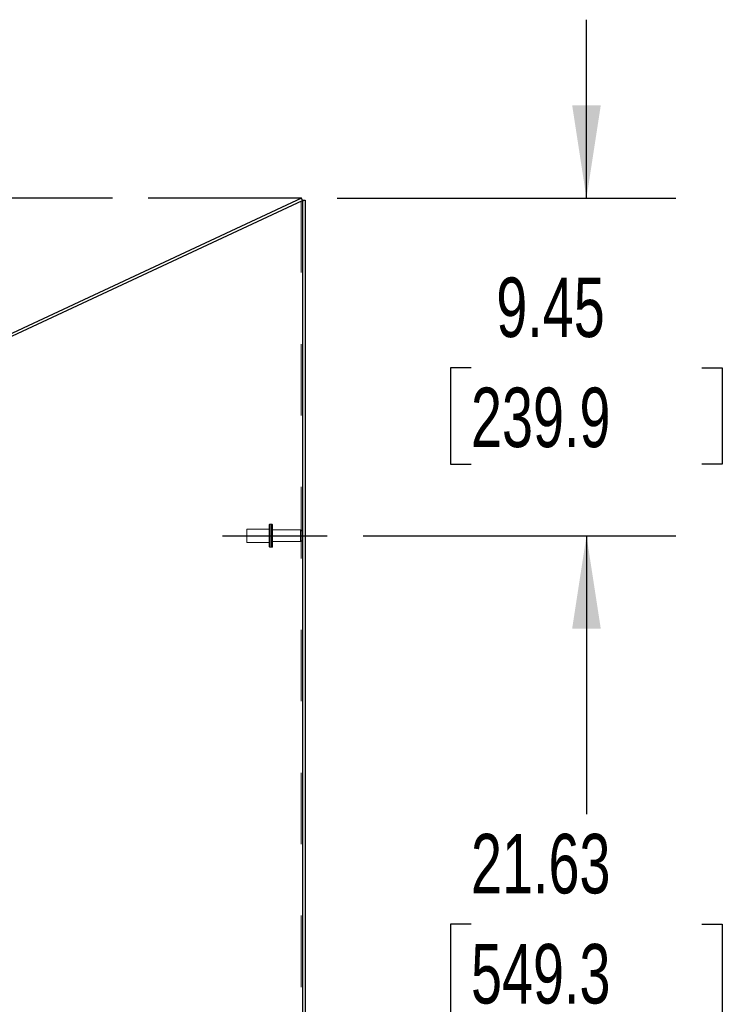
# Model space of a CAD drawing. Header units: inches. Extents: x 0.2 to 10.8, y 0.2 to 8.2.
# Tile 165 of 171: x 6.5 to 7.4, y 4.6 to 6. Entities that reach past the tile are written whole.
import ezdxf

# ---------------------------------------------------------------- set-up
doc = ezdxf.new("R2010")
doc.units = ezdxf.units.IN
doc.header["$MEASUREMENT"] = 0
doc.linetypes.add('CENTERX2', pattern=[0.8, 0.5, -0.1, 0.1, -0.1])
doc.linetypes.add('HIDDEN', pattern=[0.075, 0.05, -0.025])
for name, color, linetype in [('CENTER', 40, 'CENTERX2'), ('DIMENSIONS', 140, 'Continuous'), ('SLD-0', 179, 'Continuous')]:
    doc.layers.add(name, color=color, linetype=linetype)
doc.styles.add('SLDTEXTSTYLE0', font='TXT', dxfattribs={"width": 0.7})
doc.dimstyles.new('SLDDIMSTYLE0', dxfattribs={"dimtxt": 0.084961, "dimasz": 0.13, "dimexe": 0, "dimexo": 0.0625, "dimgap": 0.02124, "dimtad": 0, "dimtih": 1, "dimtoh": 1, "dimlfac": 20, "dimrnd": 1e-09, "dimzin": 12, "dimdsep": 46, "dimtxsty": 'SLDTEXTSTYLE0', "dimsah": 1, "dimcen": 0.09, "dimadec": 0, "dimazin": 3, "dimtfac": 1, "dimtofl": 0, "dimtmove": 0, "dimatfit": 3, "dimfxl": 0, "dimfrac": 2, "dimtolj": 1, "dimtzin": 12, "dimarcsym": 0})
doc.dimstyles.new('SLDDIMSTYLE1', dxfattribs={"dimtxt": 0.084961, "dimasz": 0.13, "dimexe": 0, "dimexo": 0.0625, "dimgap": 0.02124, "dimtad": 0, "dimtih": 1, "dimtoh": 1, "dimlfac": 20, "dimrnd": 1e-09, "dimzin": 12, "dimdsep": 46, "dimtxsty": 'SLDTEXTSTYLE0', "dimsah": 1, "dimcen": 0.09, "dimadec": 0, "dimazin": 3, "dimtfac": 1, "dimtmove": 0, "dimatfit": 0, "dimfxl": 0, "dimfrac": 2, "dimtolj": 1, "dimtzin": 12, "dimarcsym": 0})
doc.dimstyles.new('SLDDIMSTYLE4', dxfattribs={"dimtxt": 0.084961, "dimasz": 0.13, "dimexe": 0, "dimexo": 0.0625, "dimgap": 0.02124, "dimtad": 0, "dimtih": 1, "dimtoh": 1, "dimdec": 4, "dimlfac": 20, "dimzin": 12, "dimdsep": 46, "dimtxsty": 'SLDTEXTSTYLE0', "dimsah": 1, "dimcen": 0.09, "dimadec": 0, "dimazin": 3, "dimtfac": 1, "dimtdec": 0, "dimtofl": 0, "dimtmove": 0, "dimatfit": 3, "dimfxl": 0, "dimfrac": 2, "dimtolj": 1, "dimtzin": 12, "dimarcsym": 0})

# ---------------------------------------------------------------- blocks, each defined once
blk = doc.blocks.new('_D_18')
at = {"layer": 'DIMENSIONS'}
for p, q in [((6.9332, 5.3033), (7.3709, 5.3033)), ((7.2459, 5.3033), (7.2459, 4.9135)), ((7.0843, 4.7594), (7.0558, 4.7594)), ((7.0558, 4.7594), (7.0558, 4.6244)), ((7.4075, 4.7594), (7.436, 4.7594)), ((7.436, 4.7594), (7.436, 4.6244)), ((7.0558, 4.6244), (7.0843, 4.6244)), ((7.436, 4.6244), (7.4075, 4.6244)), ((7.2459, 4.222), (7.2459, 4.6054)), ((6.9332, 4.222), (7.3709, 4.222))]:
    blk.add_line(p, q, dxfattribs=at)
for points in [[(7.2459, 5.3033), (7.2259, 5.1733), (7.2659, 5.1733)], [(7.2459, 4.222), (7.2659, 4.352), (7.2259, 4.352)]]:
    blk.add_solid(points, dxfattribs=at)
at = {"layer": 'DIMENSIONS', "char_height": 0.08333, "attachment_point": 1, "style": 'SLDTEXTSTYLE0'}
for s, insert in [('21.63', (7.0843, 4.8859)), ('549.3', (7.0843, 4.7318))]:
    blk.add_mtext(s, dxfattribs=dict(at, insert=insert))
blk = doc.blocks.new('_D_19')
at = {"layer": 'DIMENSIONS'}
for p, q in [((7.2459, 5.7756), (7.2459, 6.0256)), ((6.8971, 5.7756), (7.3709, 5.7756)), ((7.0843, 5.5382), (7.0558, 5.5382)), ((7.0558, 5.5382), (7.0558, 5.4032)), ((7.4075, 5.5382), (7.436, 5.5382)), ((7.436, 5.5382), (7.436, 5.4032)), ((7.0558, 5.4032), (7.0843, 5.4032)), ((7.436, 5.4032), (7.4075, 5.4032)), ((6.9332, 5.3033), (7.3709, 5.3033)), ((7.2459, 5.3033), (7.2459, 5.0533))]:
    blk.add_line(p, q, dxfattribs=at)
for points in [[(7.2459, 5.7756), (7.2659, 5.9056), (7.2259, 5.9056)], [(7.2459, 5.3033), (7.2259, 5.1733), (7.2659, 5.1733)]]:
    blk.add_solid(points, dxfattribs=at)
at = {"layer": 'DIMENSIONS', "char_height": 0.08333, "attachment_point": 1, "style": 'SLDTEXTSTYLE0'}
for s, insert in [('9.45', (7.1197, 5.6647)), ('239.9', (7.0843, 5.5106))]:
    blk.add_mtext(s, dxfattribs=dict(at, insert=insert))
blk = doc.blocks.new('_D_20')
at = {"layer": 'DIMENSIONS'}
blk.add_line((6.5825, 5.7756), (5.9977, 5.7756), dxfattribs=at)
for start, end in [(160.4751, 180), (205, 224.5249)]:
    blk.add_arc((6.8471, 5.7756), 0.7244, start, end, dxfattribs=at)
for points in [[(6.1227, 5.7756), (6.1541, 5.9033), (6.1143, 5.9069)], [(6.1905, 5.4695), (6.2384, 5.3469), (6.273, 5.367)]]:
    blk.add_solid(points, dxfattribs=at)
at = {"layer": 'DIMENSIONS', "insert": (6.0378, 5.6643), "char_height": 0.08333, "attachment_point": 1, "style": 'SLDTEXTSTYLE0'}
blk.add_mtext('25°', dxfattribs=at)

msp = doc.modelspace()

# ---------------------------------------------------------------- linework, layer by layer
at = {"layer": 'CENTER'}
msp.add_line((6.7367398, 5.3032708), (6.8832047, 5.3032708), dxfattribs=at)
at = {"layer": 'DIMENSIONS'}
msp.add_line((6.8470527, 5.7755933), (6.6325311, 5.7755933), dxfattribs=at)
at = {"layer": 'SLD-0', "linetype": 'Continuous', "lineweight": 25}
for p, q in [((6.8470527, 5.7755933), (6.0689672, 5.4127661)), ((6.8485742, 5.7723306), (6.8470527, 5.7755933)), ((6.0690198, 5.4088184), (6.8485742, 5.7723306)), ((6.8485742, 5.7729026), (6.8521742, 5.7729026)), ((6.8485742, 5.7729026), (6.8485742, 5.7723306)), ((6.8485742, 5.7723306), (6.8485742, 3.0413208)), ((6.8521742, 5.7729026), (6.8521742, 3.0413208))]:
    msp.add_line(p, q, dxfattribs=at)
at = {"layer": 'SLD-0', "linetype": 'HIDDEN', "lineweight": 18}
for p, q in [((6.8467742, 5.7714913), (6.8467742, 3.0413208)), ((6.8467742, 5.7714913), (6.8467742, 3.0413208)), ((6.8478217, 5.7723306), (6.8499167, 5.7723306)), ((6.8485742, 5.7725526), (6.8521742, 5.7725526)), ((6.7704742, 5.3126458), (6.7704742, 5.3032708)), ((6.8017242, 5.3126458), (6.7704742, 5.3126458)), ((6.8017242, 5.3180208), (6.8017242, 5.3032708)), ((6.8052242, 5.3195208), (6.8032242, 5.3195208)), ((6.8032242, 5.3194317), (6.8032242, 5.2871098)), ((6.8032242, 5.3194317), (6.8032242, 5.2871098)), ((6.8032242, 5.3194317), (6.8032242, 5.2871098)), ((6.8052242, 5.3194317), (6.8052242, 5.2871098)), ((6.8052242, 5.3194317), (6.8052242, 5.2871098)), ((6.8052242, 5.3194317), (6.8052242, 5.2871098)), ((6.8067242, 5.3180208), (6.8067242, 5.3032708)), ((6.8455742, 5.3115708), (6.8067242, 5.3115708)), ((6.8455742, 5.3115476), (6.8455742, 5.294994)), ((6.8455742, 5.3115476), (6.8455742, 5.294994)), ((6.8455742, 5.3115476), (6.8455742, 5.294994)), ((6.7704742, 5.3032708), (6.7704742, 5.2938958)), ((6.7704742, 5.2938958), (6.8017242, 5.2938958)), ((6.8017242, 5.3032708), (6.8017242, 5.2885208)), ((6.8067242, 5.3032708), (6.8067242, 5.2885208)), ((6.8067242, 5.2949708), (6.8455742, 5.2949708)), ((6.8032242, 5.2870208), (6.8052242, 5.2870208))]:
    msp.add_line(p, q, dxfattribs=at)
for centre, radius, start, end in [((6.8032242, 5.3180208), 0.0015, 90, 180), ((6.8052242, 5.3180208), 0.0015, 0, 90), ((6.8455742, 5.3085708), 0.003, 0, 90), ((6.8455742, 5.2979708), 0.003, 270, 0), ((6.8032242, 5.2885208), 0.0015, 180, 270), ((6.8052242, 5.2885208), 0.0015, 270, 0)]:
    msp.add_arc(centre, radius, start, end, dxfattribs=at)
for points, knots in [([(6.8467742, 5.7714913), (6.8473332, 5.7716312), (6.8478921, 5.7717711), (6.8489566, 5.7720508), (6.8494621, 5.7721907), (6.8499167, 5.7723306)], [0, 0, 0, 0, 0.5, 0.5, 1, 1, 1, 1]), ([(6.8478217, 5.7723306), (6.8479313, 5.7723491), (6.8481505, 5.7723861), (6.8483829, 5.7724388), (6.8484636, 5.7724729), (6.8485006, 5.7724885)], [0, 0, 0, 0, 0.351561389, 0.7031231, 1, 1, 1, 1]), ([(6.8499167, 5.7723306), (6.8506117, 5.7723676), (6.851186, 5.7724046), (6.8519675, 5.7724786), (6.8521742, 5.7725156), (6.8521742, 5.7725526)], [0, 0, 0, 0, 0.5, 0.5, 1, 1, 1, 1])]:
    msp.add_open_spline(points, degree=3, knots=knots, dxfattribs=at)
msp.add_open_spline([(6.8478217, 5.7723306), (6.8475186, 5.7720508), (6.8471468, 5.7717711), (6.8467742, 5.7714913)], degree=3, dxfattribs=at)
at = {"layer": 'SLD-0', "linetype": 'Continuous', "lineweight": 25}
msp.add_open_spline([(6.8485006, 5.7724885), (6.8485086, 5.7724914), (6.8485684, 5.7725128), (6.8485715, 5.7725341), (6.8485742, 5.7725526)], degree=3, knots=[0, 0, 0, 0, 0.134609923, 1, 1, 1, 1], dxfattribs=at)

# ---------------------------------------------------------------- dimensions: what is measured, and where the dimension line sits
at = {"layer": 'DIMENSIONS'}
for base, p1, p2, dimstyle, picture, middle in [((7.2458974, 5.7755933), (6.8832047, 5.3032708), (6.8470527, 5.7755933), 'SLDDIMSTYLE1', '_D_19', (7.2458974, 5.5382285)), ((7.2458974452, 5.3032707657), (6.8832047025, 4.2220207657), (6.8832047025, 5.3032707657), 'SLDDIMSTYLE0', '_D_18', (7.2458974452, 4.7594474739))]:
    dim = msp.add_linear_dim(base=base, p1=p1, p2=p2, angle=90, dimstyle=dimstyle, dxfattribs=at)
    dim.commit()
    dim.dimension.update_dxf_attribs({"geometry": picture, "text_midpoint": middle, "dimtype": 160})
dim = msp.add_angular_dim_2l(base=(6.1331478, 5.8984243), line1=((6.6325311, 5.7755933), (6.8470527, 5.7755933)), line2=((6.0649618, 5.4108983), (6.8470527, 5.7755933)), dimstyle='SLDDIMSTYLE4', dxfattribs=at)
dim.commit()
dim.dimension.update_dxf_attribs({"geometry": '_D_20', "text_midpoint": (6.1386141, 5.6243902), "dimtype": 162})

doc.saveas('drawing.dxf')
